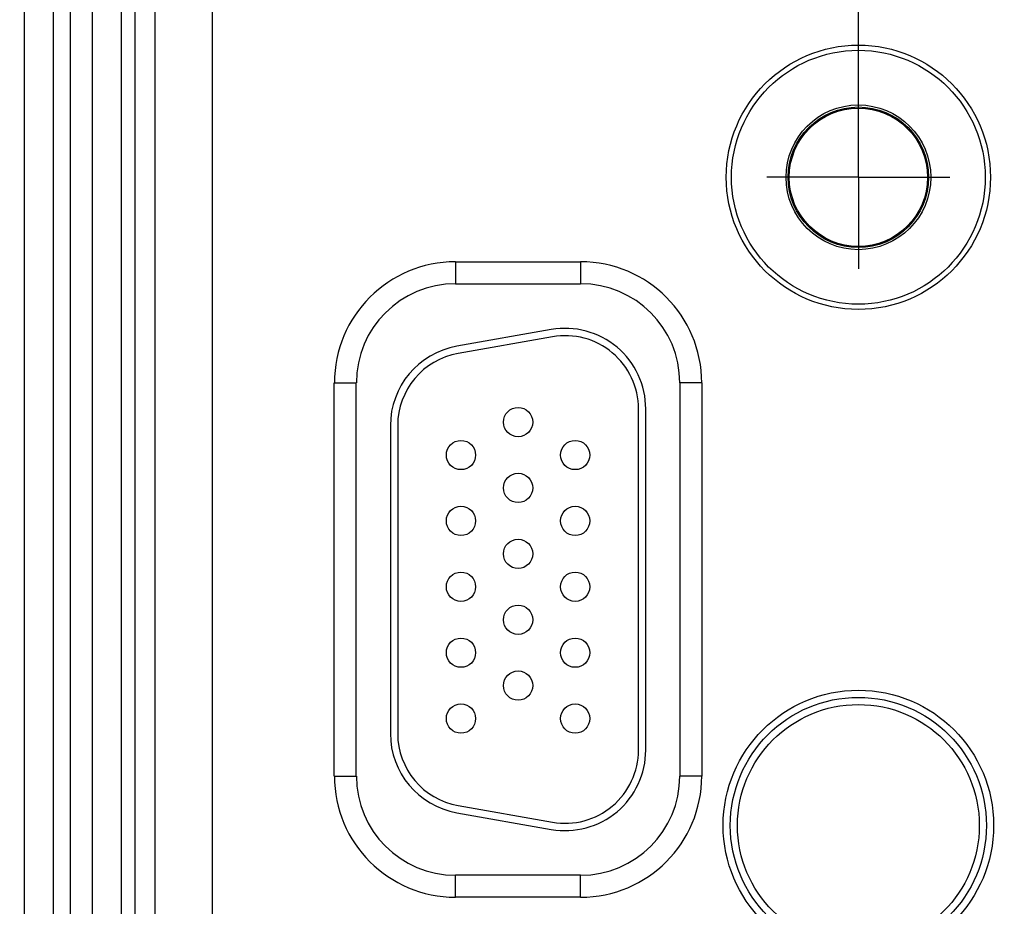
# Model space of a CAD drawing. Header units: inches. Extents: x 0 to 34, y 0 to 22.
# Tile 25 of 116: x 9.3 to 10.7, y 14.4 to 15.6. Entities that reach past the tile are written whole.
import ezdxf

# ---------------------------------------------------------------- set-up
doc = ezdxf.new("R2010")
doc.units = ezdxf.units.IN
doc.header["$LTSCALE"] = 1.87
doc.header["$MEASUREMENT"] = 0
doc.linetypes.add('CENTER', pattern=[0.6, 0.375, -0.075, 0.075, -0.075])
doc.layers.get('0').update_dxf_attribs({"linetype": 'CONTINUOUS'})
doc.layers.add('02___PRT_ALL_AXES', color=7, linetype='CONTINUOUS')
doc.layers.add('DIMENSIONS', color=7, linetype='CONTINUOUS')
doc.styles.get("Standard").update_dxf_attribs({"font": 'txt', "width": 0.8})
doc.dimstyles.new('DIMSTYLE_1', dxfattribs={"dimtxt": 0.125, "dimasz": 0.18, "dimexe": 0.125, "dimexo": 0.0625, "dimgap": 0.09, "dimtad": 0, "dimtih": 1, "dimtoh": 1, "dimzin": 4, "dimdsep": 46, "dimtxsty": 'STANDARD', "dimblk": '_FILLED', "dimblk1": '_FILLED', "dimblk2": '_FILLED', "dimcen": 0.09, "dimadec": 0, "dimazin": 0, "dimtp": 0.01, "dimtm": 0.01, "dimtfac": 1, "dimtofl": 0, "dimtmove": 0, "dimatfit": 3, "dimldrblk": '_FILLED', "dimfxl": 1, "dimtolj": 1, "dimtzin": 4, "dimarcsym": 0})

# ---------------------------------------------------------------- blocks, each defined once
blk = doc.blocks.new('*D11')
at = {"layer": 'DIMENSIONS', "color": 2, "linetype": 'CONTINUOUS'}
blk.add_line((10.4649, 15.4148), (10.4649, 17.8889), dxfattribs=at)
at = {"layer": 'DIMENSIONS', "color": 2, "linetype": 'CONTINUOUS', "insert": (10.4024, 17.9514), "char_height": 0.125, "width": 1.225, "attachment_point": 1, "rotation": 90, "line_spacing_factor": 0.9}
blk.add_mtext('3.95{\\Ftxt.shx;\\W1.000000;\\H0.125000; }[100.3]', dxfattribs=at)
blk = doc.blocks.new('_FILLED')
at = {"color": 0, "linetype": 'BYBLOCK'}
blk.add_solid([(0, 0), (-1, 0.1736), (-1, -0.1736)], dxfattribs=at)
blk = doc.blocks.new('*D12')
at = {"layer": 'DIMENSIONS', "color": 2, "linetype": 'CONTINUOUS'}
blk.add_line((12.3249, 15.4148), (12.3249, 17.8889), dxfattribs=at)
at = {"layer": 'DIMENSIONS', "color": 2, "linetype": 'CONTINUOUS', "insert": (12.2624, 17.9514), "char_height": 0.125, "width": 1.225, "attachment_point": 1, "rotation": 90, "line_spacing_factor": 0.9}
blk.add_mtext('5.81{\\Ftxt.shx;\\W1.000000;\\H0.125000; }[147.5]', dxfattribs=at)
blk = doc.blocks.new('*D13')
at = {"layer": 'DIMENSIONS', "color": 2, "linetype": 'CONTINUOUS'}
blk.add_line((16.0449, 15.4148), (16.0449, 17.8889), dxfattribs=at)
at = {"layer": 'DIMENSIONS', "color": 2, "linetype": 'CONTINUOUS', "insert": (15.9824, 17.9514), "char_height": 0.125, "width": 1.025, "attachment_point": 1, "rotation": 90, "line_spacing_factor": 0.9}
blk.add_mtext('9.53{\\Ftxt.shx;\\W1.000000;\\H0.125000; }[242]', dxfattribs=at)

msp = doc.modelspace()

# ---------------------------------------------------------------- linework, layer by layer
at = {"color": 7, "linetype": 'CONTINUOUS'}
for p, q in [((9.3256, 13.8353), (9.3256, 17.0985)), ((9.365, 13.8353), (9.365, 17.0985)), ((9.3881, 17.0869), (9.3881, 13.8468)), ((9.4181, 17.0869), (9.4181, 13.8468)), ((9.5822, 13.9055), (9.5822, 17.0282)), ((9.4574, 16.9781), (9.4574, 13.9557)), ((9.4764, 16.9781), (9.4764, 13.9557)), ((9.5042, 13.9835), (9.5042, 16.9502)), ((9.9144, 15.2369), (9.9144, 15.2069)), ((9.9144, 15.2369), (10.0854, 15.2369)), ((10.0854, 15.2369), (10.0854, 15.2069)), ((9.9144, 15.2069), (10.0854, 15.2069)), ((10.0453, 15.1442), (9.9163, 15.1214)), ((10.047, 15.1343), (9.918, 15.1116)), ((9.7488, 14.5344), (9.7488, 15.0714)), ((9.7488, 15.0714), (9.7788, 15.0714)), ((9.7788, 14.5344), (9.7788, 15.0714)), ((10.2209, 15.0714), (10.2209, 14.5344)), ((10.2509, 15.0714), (10.2209, 15.0714)), ((10.2509, 15.0714), (10.2509, 14.5344)), ((10.1644, 14.5699), (10.1644, 15.0359)), ((10.1744, 14.5699), (10.1744, 15.0359)), ((9.8254, 15.0131), (9.8254, 14.5926)), ((9.8354, 15.0131), (9.8354, 14.5926)), ((9.7488, 14.5344), (9.7788, 14.5344)), ((10.2509, 14.5344), (10.2209, 14.5344)), ((9.918, 14.4941), (10.047, 14.4714)), ((9.9163, 14.4843), (10.0453, 14.4615)), ((9.9144, 14.3688), (9.9144, 14.3988)), ((10.0854, 14.3988), (9.9144, 14.3988)), ((10.0854, 14.3688), (10.0854, 14.3988)), ((10.0854, 14.3688), (9.9144, 14.3688))]:
    msp.add_line(p, q, dxfattribs=at)
for centre, radius in [((10.4649, 15.3523), 0.1805), ((10.4649, 15.3523), 0.1734), ((10.4649, 15.3523), 0.0989), ((10.4649, 15.3523), 0.096), ((10.4649, 15.3523), 0.0945), ((9.9999, 15.0179), 0.02), ((9.9219, 14.9729), 0.02), ((10.0779, 14.9729), 0.02), ((9.9999, 14.9279), 0.02), ((9.9219, 14.8829), 0.02), ((10.0779, 14.8829), 0.02), ((9.9999, 14.8379), 0.02), ((9.9219, 14.7929), 0.02), ((10.0779, 14.7929), 0.02), ((9.9999, 14.7479), 0.02), ((9.9219, 14.7029), 0.02), ((10.0779, 14.7029), 0.02), ((9.9999, 14.6579), 0.02), ((10.4649, 14.4669), 0.1848), ((10.4649, 14.4669), 0.175), ((9.9219, 14.6129), 0.02), ((10.0779, 14.6129), 0.02), ((10.4649, 14.4669), 0.1652)]:
    msp.add_circle(centre, radius, dxfattribs=at)
for centre, radius, start, end in [((9.9144, 15.0714), 0.1655, 90, 180), ((10.0854, 15.0714), 0.1655, 0, 90), ((9.9144, 15.0714), 0.1355, 90, 180), ((10.0854, 15.0714), 0.1355, 0, 90), ((10.0644, 15.0359), 0.11, 0, 100), ((10.0644, 15.0359), 0.1, 0, 100), ((9.9354, 15.0131), 0.11, 100, 180), ((9.9354, 15.0131), 0.1, 100, 180), ((9.9354, 14.5926), 0.11, 180, 260), ((9.9354, 14.5926), 0.1, 180, 260), ((10.0644, 14.5699), 0.11, 260, 360), ((10.0644, 14.5699), 0.1, 260, 360), ((9.9144, 14.5344), 0.1655, 180, 270), ((9.9144, 14.5344), 0.1355, 180, 270), ((10.0854, 14.5344), 0.1655, 270, 360), ((10.0854, 14.5344), 0.1355, 270, 360)]:
    msp.add_arc(centre, radius, start, end, dxfattribs=at)
at = {"layer": '02___PRT_ALL_AXES', "color": 7, "linetype": 'CENTER'}
for q in [(10.4649, 15.4774), (10.3398, 15.3523), (10.4649, 15.2272), (10.59, 15.3523)]:
    msp.add_line((10.4649, 15.3523), q, dxfattribs=at)

# ---------------------------------------------------------------- dimensions: what is measured, and where the dimension line sits
at = {"layer": 'DIMENSIONS', "color": 2, "linetype": 'CONTINUOUS'}
for feature_location, picture, middle in [((10.4649, 15.4148), '*D11', (10.4649, 18.5639)), ((12.3249, 15.4148), '*D12', (12.3249, 18.5639)), ((16.0449, 15.4148), '*D13', (16.0449, 18.4639))]:
    dim = msp.add_ordinate_dim(feature_location=feature_location, offset=(0, 2.474), dtype=1, origin=(6.5167, 15.3523), dimstyle='DIMSTYLE_1', override={"dimtad": 1, "dimtih": 0, "dimtoh": 0}, dxfattribs=at)
    dim.commit()
    dim.dimension.update_dxf_attribs({"geometry": picture, "text_midpoint": middle})

doc.saveas('drawing.dxf')
